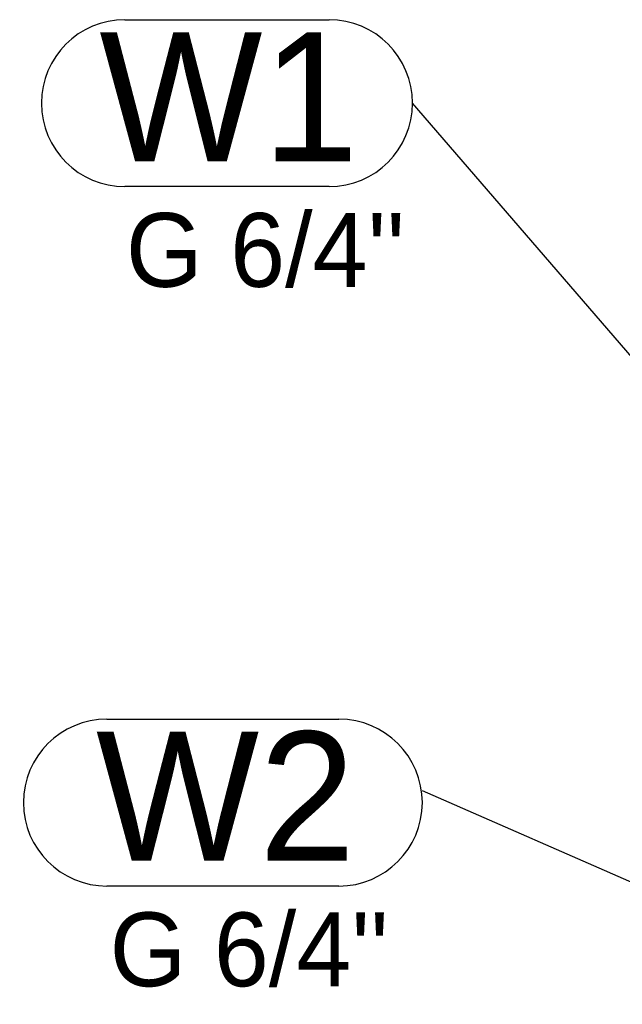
# Model space of a CAD drawing. Header units: millimetres. Extents: x 0 to 39025, y 0 to 11880.
# Tile 26 of 40: x 22042 to 22368, y 6576 to 7110. Entities that reach past the tile are written whole.
import ezdxf

# ---------------------------------------------------------------- set-up
doc = ezdxf.new("R2010")
doc.units = ezdxf.units.MM
doc.layers.add('ANOTACIJE', color=7, linetype='Continuous')
doc.styles.add('SLDTEXTSTYLE1', font='txt')
doc.styles.add('SLDTEXTSTYLE6', font='txt')
doc.dimstyles.new('SLDDIMSTYLE2', dxfattribs={"dimtxt": 0.18, "dimasz": 1.050735, "dimexe": 0, "dimexo": 0.0625, "dimgap": 0, "dimtad": 0, "dimtih": 1, "dimtoh": 1, "dimdec": 0, "dimrnd": 1e-09, "dimzin": 0, "dimdsep": 46, "dimtxsty": 'Standard', "dimblk1": 'DOT', "dimblk2": 'DOT', "dimsah": 1, "dimcen": 0.09, "dimadec": 0, "dimazin": 0, "dimtfac": 1.050735, "dimtdec": 0, "dimtofl": 0, "dimtmove": 0, "dimatfit": 3, "dimldrblk": 'DOT', "dimfxl": 1, "dimfrac": 2, "dimtolj": 1, "dimtzin": 0, "dimarcsym": 0})

# ---------------------------------------------------------------- blocks, each defined once
blk = doc.blocks.new('SW_NOTE_0_3')
at = {"layer": 'ANOTACIJE', "color": 0}
for p, q in [((2.261, 1.939), (7.789, 1.939)), ((7.789, -2.583), (2.261, -2.583))]:
    blk.add_line(p, q, dxfattribs=at)
for centre, start, end in [((2.261, -0.322), 90, 270), ((7.789, -0.322), 270, 90)]:
    blk.add_arc(centre, 2.261, start, end, dxfattribs=at)
at = {"layer": 'ANOTACIJE', "color": 0, "insert": (5.078, 1.601), "char_height": 3.5, "attachment_point": 2, "style": 'SLDTEXTSTYLE6'}
blk.add_mtext('W1', dxfattribs=at)
blk = doc.blocks.new('_Dot')
at = {"color": 0, "linetype": 'ByBlock', "lineweight": -2}
blk.add_line((-0.5, 0), (-1, 0), dxfattribs=at)
at = {"color": 0, "linetype": 'ByBlock', "const_width": 0.5}
blk.add_lwpolyline([(-0.25, 0, 1), (0.25, 0, 1)], format="xyb", close=True, dxfattribs=at)
blk = doc.blocks.new('SW_NOTE_0_2')
at = {"layer": 'ANOTACIJE', "color": 0}
for p, q in [((-8.543, 1.939), (-2.261, 1.939)), ((-2.261, -2.583), (-8.543, -2.583))]:
    blk.add_line(p, q, dxfattribs=at)
for centre, start, end in [((-8.543, -0.322), 90, 270), ((-2.261, -0.322), 270, 90)]:
    blk.add_arc(centre, 2.261, start, end, dxfattribs=at)
at = {"layer": 'ANOTACIJE', "color": 0, "insert": (-5.328, 1.601), "char_height": 3.5, "attachment_point": 2, "style": 'SLDTEXTSTYLE6'}
blk.add_mtext('W2', dxfattribs=at)

msp = doc.modelspace()

# ---------------------------------------------------------------- block references
at = {"layer": 'ANOTACIJE', "xscale": 20, "yscale": 20, "zscale": 20}
for name, p in [('SW_NOTE_0_3', (22053.43, 7071.17)), ('SW_NOTE_0_2', (22259.76, 6692.16))]:
    msp.add_blockref(name, p, dxfattribs=at)

# ---------------------------------------------------------------- texts
at = {"layer": 'ANOTACIJE', "color": 7, "char_height": 40, "attachment_point": 1, "style": 'SLDTEXTSTYLE1'}
for insert in [(22099.21, 7005.19), (22090.39, 6626.18)]:
    msp.add_mtext("G 6/4''", dxfattribs=dict(at, insert=insert))

# ---------------------------------------------------------------- leaders
at = {"layer": 'ANOTACIJE'}
for points in [[(22459.61, 6826.84), (22254.43, 7064.73)], [(22458.86, 6604.92), (22259.76, 6692.16)]]:
    msp.add_leader(points, dimstyle='SLDDIMSTYLE2', dxfattribs=at)

doc.saveas('drawing.dxf')
